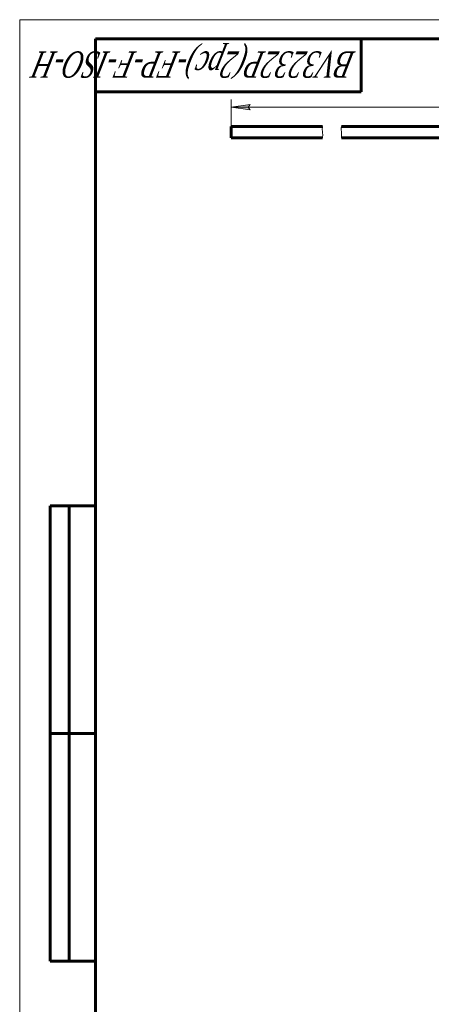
# Model space of a CAD drawing. Header units: millimetres. Extents: x 0 to 601, y 0 to 420.
# Tile 2 of 5: x 0 to 108, y 161 to 420. Entities that reach past the tile are written whole.
import ezdxf

# ---------------------------------------------------------------- set-up
doc = ezdxf.new("R2010")
doc.units = ezdxf.units.MM
for name, pattern in [('K5LT_BASIC', [0]), ('K5LT_THIN', [0]), ('K5LT_THIN_INCLUDED_TO_HATCHING', [0])]:
    doc.linetypes.add(name, pattern=pattern)
doc.layers.add('Системный слой', color=7, linetype='Continuous')
doc.layers.add('Системный слой (1)', color=7, linetype='Continuous', true_color=0x6c6c6c)
doc.styles.add('KDIMTEXTSTYLE', font='txt', dxfattribs={"width": 0.96, "oblique": 15, "height": 5})
doc.styles.add('KTEXTSTYLE', font='txt', dxfattribs={"width": 0.96, "height": 5})
doc.dimstyles.new('KDIMSTYLE (1.00)', dxfattribs={"dimtxt": 5, "dimasz": 1, "dimexe": 2, "dimexo": 0, "dimgap": 1, "dimtad": 1, "dimtxsty": 'KDIMTEXTSTYLE', "dimsah": 1, "dimcen": 0, "dimdle": 1, "dimadec": 0, "dimazin": 0, "dimtfac": 0.667, "dimtmove": 0, "dimatfit": 3, "dimfxl": 1, "dimtvp": 1, "dimtolj": 1, "dimtzin": 0, "dimarcsym": 0})

# ---------------------------------------------------------------- blocks, each defined once
blk = doc.blocks.new('U15')
at = {"layer": 'Системный слой (1)', "color": 143, "linetype": 'K5LT_BASIC', "lineweight": 60, "true_color": 0x33acca}
for p, q in [((55.7, 389.87), (55.7, 389.17)), ((55.7, 389.17), (55.71, 388.87))]:
    blk.add_line(p, q, dxfattribs=at)
blk = doc.blocks.new('U17')
at = {"layer": 'Системный слой (1)', "color": 143, "linetype": 'K5LT_BASIC', "lineweight": 60, "true_color": 0x33acca}
for p, q in [((55.71, 391.87), (55.7, 391.58)), ((55.7, 391.58), (55.7, 390.87))]:
    blk.add_line(p, q, dxfattribs=at)
blk = doc.blocks.new('U21')
at = {"layer": 'Системный слой (1)', "color": 143, "linetype": 'K5LT_BASIC', "lineweight": 60, "true_color": 0x33acca}
for p, q in [((79.79, 391.87), (55.74, 391.87)), ((131.96, 391.87), (84.79, 391.87))]:
    blk.add_line(p, q, dxfattribs=at)
blk = doc.blocks.new('U22')
at = {"layer": 'Системный слой (1)', "color": 143, "linetype": 'K5LT_BASIC', "lineweight": 60, "true_color": 0x33acca}
for p, q in [((55.74, 388.87), (79.79, 388.87)), ((84.79, 388.87), (131.96, 388.87))]:
    blk.add_line(p, q, dxfattribs=at)
blk = doc.blocks.new('U23')
at = {"layer": 'Системный слой (1)', "color": 143, "linetype": 'K5LT_BASIC', "lineweight": 60, "true_color": 0x33acca}
for p, q in [((55.74, 389.17), (55.74, 389.87)), ((55.74, 388.87), (55.74, 389.17))]:
    blk.add_line(p, q, dxfattribs=at)
blk = doc.blocks.new('U24')
at = {"layer": 'Системный слой (1)', "color": 143, "linetype": 'K5LT_BASIC', "lineweight": 60, "true_color": 0x33acca}
for p, q in [((55.74, 391.58), (55.74, 391.87)), ((55.74, 390.87), (55.74, 391.58))]:
    blk.add_line(p, q, dxfattribs=at)
blk = doc.blocks.new('D0')
at = {"layer": 'Системный слой (1)'}
for points in [[(60.2, 396.96), (60.7, 397.62), (55.7, 396.96), (60.7, 396.3)], [(183.96, 396.3), (188.96, 396.96), (183.96, 397.62), (184.46, 396.96)]]:
    blk.add_hatch(color=7, dxfattribs=at).paths.add_polyline_path(points)
at = {"layer": 'Системный слой (1)', "color": 7, "linetype": 'K5LT_THIN', "lineweight": 18, "true_color": 0xffffff}
for p, q in [((55.7, 389.87), (55.7, 398.96)), ((55.7, 396.96), (60.7, 397.62)), ((60.7, 396.3), (55.7, 396.96)), ((60.7, 397.62), (60.2, 396.96)), ((60.2, 396.96), (60.7, 396.3)), ((184.46, 396.96), (183.96, 397.62)), ((183.96, 397.62), (188.96, 396.96)), ((188.96, 396.96), (183.96, 396.3)), ((183.96, 396.3), (184.46, 396.96)), ((188.96, 371.68), (188.96, 398.96))]:
    blk.add_line(p, q, dxfattribs=at)
blk.add_wipeout([(145.69, 397.96), (145.69, 405.34), (155.31, 405.34), (155.31, 397.96)]).dxf.layer = 'Системный слой (1)'
blk.add_line((55.7, 396.96), (188.96, 396.96), dxfattribs=at)
at = {"layer": 'Системный слой (1)', "color": 7, "insert": (145.69, 404.54), "char_height": 5, "attachment_point": 1, "style": 'KTEXTSTYLE'}
blk.add_mtext('\\fArial|b0|c204|p34;\\H5.0;\\W1.000;\\Q15;\\fGOST Type AU|b0|i0|c204|p34;\\Q15;\\W0.960;321', dxfattribs=at)
blk = doc.blocks.new('KDIMARROW_01')
at = {"layer": 'Системный слой'}
blk.add_hatch(color=0, dxfattribs=at).paths.add_polyline_path([(-5, -0.66), (0, 0), (-5, 0.66), (-4.5, 0)])
at = {"layer": 'Системный слой', "color": 0, "linetype": 'K5LT_THIN', "lineweight": 18}
for p, q in [((-4.5, 0), (-5, 0.66)), ((-5, 0.66), (0, 0)), ((0, 0), (-5, -0.66)), ((-5, -0.66), (-4.5, 0))]:
    blk.add_line(p, q, dxfattribs=at)
at = {"layer": 'Системный слой (1)', "color": 0, "linetype": 'K5LT_THIN', "lineweight": 18}
blk.add_line((188.96, 56.16), (187.96, 56.16), dxfattribs=at)
blk = doc.blocks.new('U34')
at = {"layer": 'Системный слой (1)', "color": 7, "linetype": 'K5LT_THIN_INCLUDED_TO_HATCHING', "lineweight": 18, "true_color": 0xffffff}
for p, q in [((79.79, 391.87), (79.76, 391.57)), ((79.76, 391.57), (79.74, 391.27)), ((79.74, 391.27), (79.74, 390.97)), ((79.74, 390.97), (79.76, 390.67)), ((79.76, 390.67), (79.79, 390.37)), ((79.79, 390.37), (79.83, 390.07)), ((79.83, 389.17), (79.79, 388.87)), ((79.83, 390.07), (79.85, 389.77)), ((79.85, 389.47), (79.83, 389.17)), ((79.85, 389.77), (79.85, 389.47))]:
    blk.add_line(p, q, dxfattribs=at)
blk = doc.blocks.new('U35')
at = {"layer": 'Системный слой (1)', "color": 7, "linetype": 'K5LT_THIN_INCLUDED_TO_HATCHING', "lineweight": 18, "true_color": 0xffffff}
for p, q in [((84.76, 391.54), (84.79, 391.87)), ((84.74, 391.21), (84.76, 391.54)), ((84.74, 390.87), (84.74, 391.21)), ((84.77, 390.54), (84.74, 390.87)), ((84.82, 390.21), (84.77, 390.54)), ((84.79, 388.87), (84.83, 389.21)), ((84.85, 389.87), (84.82, 390.21)), ((84.83, 389.21), (84.85, 389.54)), ((84.85, 389.54), (84.85, 389.87))]:
    blk.add_line(p, q, dxfattribs=at)
blk = doc.blocks.new('U89')
at = {"color": 7, "linetype": 'K5LT_THIN', "lineweight": 18, "true_color": 0xffffff}
for p, q in [((0, 0), (0, 420)), ((0, 420), (594, 420))]:
    blk.add_line(p, q, dxfattribs=at)
at = {"color": 143, "linetype": 'K5LT_BASIC', "lineweight": 60, "true_color": 0x33acca}
for p, q in [((20, 5), (20, 415)), ((20, 415), (589, 415)), ((90, 415), (90, 401)), ((90, 401), (20, 401)), ((8, 172), (8, 292)), ((20, 292), (8, 292)), ((13, 172), (13, 292)), ((20, 232), (8, 232)), ((20, 172), (8, 172))]:
    blk.add_line(p, q, dxfattribs=at)
at = {"color": 7, "insert": (88.64, 404.64), "char_height": 7, "attachment_point": 1, "rotation": 180, "style": 'KTEXTSTYLE'}
blk.add_mtext('\\fArial|b0|c204|p34;\\H5.0;\\W1.000;\\Q15;\\fGOST Type AU|b0|i0|c204|p34;\\Q15;\\W0.696;\\H7.00;BV3232P(2pc)-FP-F-ISO-H', dxfattribs=at)

msp = doc.modelspace()

# ---------------------------------------------------------------- linework, layer by layer
at = {"layer": 'Системный слой (1)', "color": 143, "linetype": 'K5LT_BASIC', "lineweight": 60, "true_color": 0x33acca}
for p, q in [((55.739, 391.874), (55.706, 391.874)), ((55.705, 390.874), (55.705, 389.874)), ((55.74, 389.874), (55.74, 390.874)), ((55.706, 388.874), (55.739, 388.874))]:
    msp.add_line(p, q, dxfattribs=at)

# ---------------------------------------------------------------- block references
at = {"layer": 'Системный слой (1)'}
for name in ['U17', 'U21', 'U24', 'U15', 'U23', 'U22']:
    msp.add_blockref(name, (0, 0), dxfattribs=at)

# ---------------------------------------------------------------- next in the draw order: dimensions: what is measured, and where the dimension line sits
at = {"layer": 'Системный слой (1)', "color": 7}
dim = msp.add_linear_dim(base=(55.705, 396.957), p1=(188.957, 371.684), p2=(55.705, 389.874), text='\\fGOST Type AU|b0|c204|p34;\\H5.0;\\W0.960;\\Q15;\\fGOST Type AU|b0|c204|p34;\\H5.0;\\W0.960;\\Q15;\\fGOST Type AU|b0|i0|c204|p34;\\Q15;321', dimstyle='KDIMSTYLE (1.00)', override={"dimexo": 0, "dimblk1": 'KDIMARROW_01', "dimblk2": 'KDIMARROW_01', "dimse1": 0, "dimse2": 0, "dimclrt": 7, "dimtolj": 1}, dxfattribs=at)
dim.commit()
dim.dimension.update_dxf_attribs({"geometry": 'D0', "text_midpoint": (150.705, 396.957), "dimtype": 160})

# ---------------------------------------------------------------- next in the draw order: block references
msp.add_blockref('U89', (0, 0))
at = {"layer": 'Системный слой (1)'}
for name in ['U34', 'U35']:
    msp.add_blockref(name, (0, 0), dxfattribs=at)

doc.saveas('drawing.dxf')
